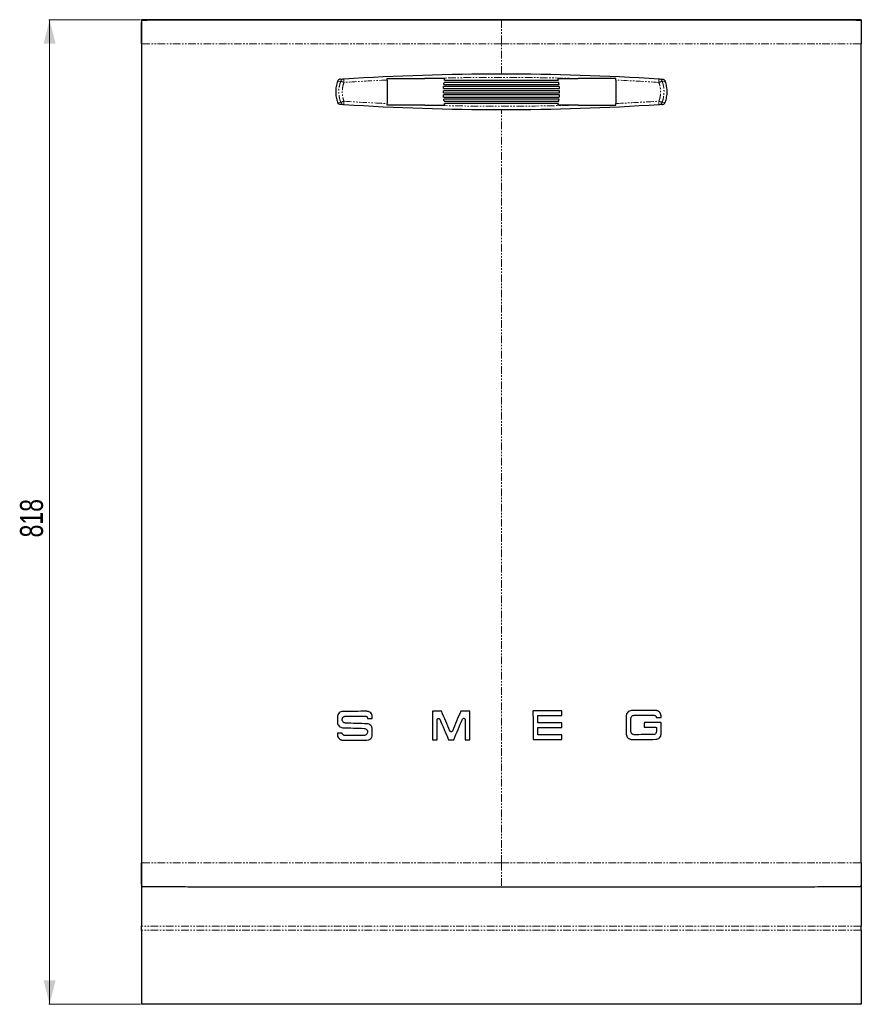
# Model space of a CAD drawing. Header units: millimetres. Extents: x 120 to 1921, y 170 to 2408.
# Tile 4 of 5: x 126 to 826, y 1463 to 2281. Entities that reach past the tile are written whole.
import ezdxf

# ---------------------------------------------------------------- set-up
doc = ezdxf.new("R2010")
doc.units = ezdxf.units.MM
doc.linetypes.add('PHANTOM', pattern=[12.7, 6.35, -1.27, 1.27, -1.27, 1.27, -1.27])
doc.styles.add('SLDTEXTSTYLE0', font='TXT', dxfattribs={"width": 0.75})
doc.dimstyles.new('SLDDIMSTYLE0', dxfattribs={"dimtxt": 19.05, "dimasz": 20, "dimexe": 0, "dimexo": 0.0625, "dimgap": 4.7625, "dimtad": 1, "dimrnd": 1e-09, "dimzin": 12, "dimdsep": 46, "dimtxsty": 'SLDTEXTSTYLE0', "dimsah": 1, "dimcen": 0.09, "dimadec": 0, "dimazin": 3, "dimtfac": 1, "dimtofl": 0, "dimtmove": 0, "dimatfit": 3, "dimfxl": 1, "dimfrac": 2, "dimtolj": 1, "dimtzin": 12, "dimarcsym": 0})

# ---------------------------------------------------------------- blocks, each defined once
blk = doc.blocks.new('_D')
at = {"color": 7, "linetype": 'Continuous', "lineweight": 18}
for p, q in [((226.64, 2281.15), (150.51, 2281.15)), ((151.11, 2281.15), (151.11, 1463.15)), ((226.64, 1463.15), (150.51, 1463.15))]:
    blk.add_line(p, q, dxfattribs=at)
for points in [[(151.11, 2281.15), (146.11, 2261.15), (156.11, 2261.15)], [(151.11, 1463.15), (156.11, 1483.15), (146.11, 1483.15)]]:
    blk.add_solid(points, dxfattribs=at)
at = {"color": 7, "linetype": 'Continuous', "lineweight": 18, "insert": (126.55, 1851.03), "char_height": 19.05, "attachment_point": 1, "rotation": 90, "style": 'SLDTEXTSTYLE0'}
blk.add_mtext('818', dxfattribs=at)

msp = doc.modelspace()

# ---------------------------------------------------------------- linework, layer by layer
at = {"color": 7, "linetype": 'Continuous', "lineweight": 25}
for p, q in [((825.639, 2281.145), (227.639, 2281.145)), ((227.639, 2281.145), (227.639, 2261.191)), ((235.657, 2280.913), (235.639, 2280.921)), ((817.639, 2280.921), (817.622, 2280.913)), ((825.639, 2281.145), (825.639, 2261.191)), ((392.926, 2231.823), (395.741, 2232.007)), ((431.639, 2231.006), (431.639, 2211.444)), ((479.499, 2232.225), (462.859, 2232.225)), ((574.716, 2225.595), (478.563, 2225.595)), ((478.73, 2227.345), (574.548, 2227.345)), ((574.324, 2229.095), (478.955, 2229.095)), ((479.236, 2230.845), (574.042, 2230.845)), ((573.779, 2232.225), (590.419, 2232.225)), ((621.639, 2231.006), (621.639, 2211.444)), ((657.537, 2232.007), (660.352, 2231.823)), ((574.882, 2222.095), (478.396, 2222.095)), ((478.396, 2220.345), (574.882, 2220.345)), ((478.452, 2223.845), (574.827, 2223.845)), ((574.826, 2218.595), (478.452, 2218.595)), ((478.564, 2216.845), (574.715, 2216.845)), ((395.741, 2210.444), (392.926, 2210.627)), ((462.859, 2210.225), (479.499, 2210.225)), ((574.547, 2215.095), (478.732, 2215.095)), ((478.956, 2213.345), (574.322, 2213.345)), ((574.041, 2211.595), (479.238, 2211.595)), ((590.419, 2210.225), (573.779, 2210.225)), ((660.352, 2210.627), (657.537, 2210.444)), ((390.376, 1702.041), (390.389, 1697.39)), ((419.289, 1700.836), (419.285, 1702.117)), ((556.799, 1697.103), (556.784, 1702.846)), ((576.783, 1703.247), (576.774, 1706.808)), ((659.288, 1701.468), (659.285, 1702.748)), ((576.809, 1693.247), (576.8, 1696.808)), ((645.391, 1696.992), (645.4, 1693.431)), ((390.412, 1688.321), (390.416, 1687.041)), ((419.325, 1687.117), (419.313, 1691.765)), ((556.825, 1687.103), (556.81, 1692.846)), ((576.836, 1683.247), (576.826, 1686.808)), ((655.401, 1693.109), (655.41, 1689.738)), ((227.639, 1580.433), (227.639, 1528.039)), ((825.639, 1580.433), (825.639, 1528.039)), ((227.639, 1524.825), (227.639, 1528.039)), ((227.639, 1524.825), (227.639, 1463.145)), ((825.639, 1524.825), (825.639, 1528.039)), ((825.639, 1524.825), (825.639, 1463.145)), ((825.639, 1463.145), (227.639, 1463.145))]:
    msp.add_line(p, q, dxfattribs=at)
at = {"color": 250, "linetype": 'PHANTOM', "lineweight": 18}
for p, q in [((256.1, 2280.812), (228.823, 2280.812)), ((256.1, 2280.824), (256.1, 2280.812)), ((526.639, 2280.812), (256.1, 2280.812)), ((526.639, 2280.812), (797.178, 2280.812)), ((797.178, 2280.824), (797.178, 2280.812)), ((797.178, 2280.812), (824.455, 2280.812)), ((526.639, 2236.225), (526.639, 2261.048)), ((393.134, 2230.075), (390.482, 2229.879)), ((662.797, 2229.879), (660.144, 2230.075)), ((390.482, 2212.571), (393.134, 2212.375)), ((660.144, 2212.375), (662.797, 2212.571)), ((526.639, 1560.812), (526.639, 1560.479)), ((825.639, 1528.039), (227.639, 1528.039)), ((825.639, 1524.825), (227.639, 1524.825))]:
    msp.add_line(p, q, dxfattribs=at)
for centre, radius, start, end in [((395.935, 2229.02), 2.993, 93.721676, 159.352006), ((411.758, 2272.742), 46.555, 246.418871, 249.936839), ((411.136, 2230.749), 15.447, 175.330126, 186.453717), ((642.142, 2230.749), 15.447, 353.546283, 4.669874), ((641.52, 2272.742), 46.555, 290.063161, 293.581129), ((657.343, 2229.02), 2.993, 20.647994, 86.278324), ((411.758, 2169.708), 46.555, 110.063161, 113.581129), ((395.935, 2213.431), 2.993, 200.647994, 266.278324), ((411.136, 2211.701), 15.447, 173.546283, 184.669874), ((642.142, 2211.701), 15.447, 355.330126, 6.453717), ((641.52, 2169.708), 46.555, 66.418871, 69.936839), ((657.343, 2213.431), 2.993, 273.721676, 339.352006)]:
    msp.add_arc(centre, radius, start, end, dxfattribs=at)
at = {"color": 7, "linetype": 'Continuous', "lineweight": 25}
for points, knots in [([(227.539, 2261.048), (227.539, 2264.443), (227.547, 2267.839), (227.574, 2272.932), (227.585, 2274.63), (227.613, 2277.177), (227.623, 2278.026), (227.643, 2279.086), (227.654, 2279.299), (227.713, 2279.72), (227.758, 2279.926), (227.882, 2280.22), (227.933, 2280.315), (228.059, 2280.486), (228.135, 2280.563), (228.307, 2280.686), (228.405, 2280.733), (228.609, 2280.794), (228.716, 2280.809), (228.823, 2280.812)], [0, 0, 0, 0, 0.5, 0.5, 0.75, 0.75, 0.875, 0.875, 0.90625, 0.90625, 0.9375, 0.9375, 0.953125, 0.953125, 0.96875, 0.96875, 0.984375, 0.984375, 1, 1, 1, 1]), ([(228.823, 2280.812), (229.959, 2280.847), (231.095, 2280.864), (233.367, 2280.897), (234.503, 2280.91), (235.639, 2280.921)], [0, 0, 0, 0, 0.5, 0.5, 1, 1, 1, 1]), ([(248.353, 2280.83), (247.43, 2280.83), (246.545, 2280.83), (244.849, 2280.832), (244.038, 2280.833), (242.878, 2280.835), (242.499, 2280.835), (241.772, 2280.837), (241.423, 2280.838), (240.416, 2280.841), (239.8, 2280.844), (238.96, 2280.848), (238.693, 2280.85), (238.189, 2280.853), (237.953, 2280.855), (237.298, 2280.861), (236.93, 2280.866), (236.477, 2280.874), (236.343, 2280.877), (236.11, 2280.883), (236.01, 2280.886), (235.764, 2280.897), (235.674, 2280.904), (235.657, 2280.913)], [0, 0, 0, 0, 0.125, 0.125, 0.25, 0.25, 0.3125, 0.3125, 0.375, 0.375, 0.5, 0.5, 0.5625, 0.5625, 0.625, 0.625, 0.75, 0.75, 0.8125, 0.8125, 0.875, 0.875, 1, 1, 1, 1]), ([(817.622, 2280.913), (817.604, 2280.904), (817.514, 2280.897), (817.193, 2280.883), (816.963, 2280.877), (816.509, 2280.869), (816.339, 2280.866), (815.968, 2280.861), (815.766, 2280.859), (815.115, 2280.853), (814.618, 2280.85), (813.78, 2280.845), (813.485, 2280.844), (812.862, 2280.841), (812.537, 2280.84), (811.527, 2280.837), (810.807, 2280.835), (809.656, 2280.833), (809.261, 2280.833), (808.447, 2280.832), (808.027, 2280.831), (806.739, 2280.83), (805.849, 2280.83), (804.926, 2280.83)], [0, 0, 0, 0, 0.125, 0.125, 0.25, 0.25, 0.3125, 0.3125, 0.375, 0.375, 0.5, 0.5, 0.5625, 0.5625, 0.625, 0.625, 0.75, 0.75, 0.8125, 0.8125, 0.875, 0.875, 1, 1, 1, 1]), ([(817.639, 2280.921), (818.775, 2280.91), (819.911, 2280.897), (822.184, 2280.864), (823.32, 2280.847), (824.455, 2280.812)], [0, 0, 0, 0, 0.5, 0.5, 1, 1, 1, 1]), ([(824.455, 2280.812), (824.564, 2280.809), (824.67, 2280.794), (824.877, 2280.732), (824.974, 2280.685), (825.149, 2280.559), (825.225, 2280.48), (825.351, 2280.306), (825.402, 2280.209), (825.524, 2279.913), (825.57, 2279.699), (825.626, 2279.278), (825.636, 2279.067), (825.656, 2278.007), (825.666, 2277.159), (825.693, 2274.615), (825.705, 2272.919), (825.732, 2267.832), (825.739, 2264.44), (825.739, 2261.048)], [0, 0, 0, 0, 0.015625, 0.015625, 0.03125, 0.03125, 0.046875, 0.046875, 0.0625, 0.0625, 0.09375, 0.09375, 0.125, 0.125, 0.25, 0.25, 0.5, 0.5, 1, 1, 1, 1]), ([(395.741, 2232.007), (439.303, 2234.817), (482.935, 2236.225), (570.343, 2236.225), (613.976, 2234.817), (657.537, 2232.007)], [0, 0, 0, 0, 0.5, 0.5, 1, 1, 1, 1]), ([(390.482, 2229.879), (389.966, 2228.488), (389.58, 2227.069), (389.19, 2224.898), (389.092, 2224.168), (388.961, 2222.692), (388.929, 2221.952), (388.929, 2219.748), (389.059, 2218.291), (389.575, 2215.401), (389.966, 2213.962), (390.482, 2212.571)], [0, 0, 0, 0, 0.25, 0.25, 0.375, 0.375, 0.5, 0.5, 0.75, 0.75, 1, 1, 1, 1]), ([(392.926, 2231.823), (392.602, 2231.802), (392.31, 2231.728), (391.907, 2231.56), (391.78, 2231.494), (391.544, 2231.348), (391.434, 2231.267), (391.127, 2231.006), (390.951, 2230.803), (390.739, 2230.476), (390.676, 2230.362), (390.567, 2230.127), (390.52, 2230.003), (390.482, 2229.879)], [0, 0, 0, 0, 0.25, 0.25, 0.375, 0.375, 0.5, 0.5, 0.75, 0.75, 0.875, 0.875, 1, 1, 1, 1]), ([(431.639, 2232.225), (436.839, 2232.225), (442.041, 2232.225), (452.448, 2232.225), (457.653, 2232.225), (462.859, 2232.225)], [0, 0, 0, 0, 0.5, 0.5, 1, 1, 1, 1]), ([(431.639, 2231.006), (431.639, 2231.217), (431.639, 2231.424), (431.639, 2231.831), (431.639, 2232.032), (431.639, 2232.225)], [0, 0, 0, 0, 0.5, 0.5, 1, 1, 1, 1]), ([(621.639, 2232.225), (616.44, 2232.225), (611.237, 2232.225), (600.83, 2232.225), (595.625, 2232.225), (590.419, 2232.225)], [0, 0, 0, 0, 0.5, 0.5, 1, 1, 1, 1]), ([(621.639, 2231.006), (621.639, 2231.217), (621.639, 2231.424), (621.639, 2231.831), (621.639, 2232.032), (621.639, 2232.225)], [0, 0, 0, 0, 0.5, 0.5, 1, 1, 1, 1]), ([(660.352, 2231.823), (660.676, 2231.802), (660.969, 2231.728), (661.372, 2231.56), (661.499, 2231.494), (661.735, 2231.348), (661.844, 2231.267), (662.152, 2231.006), (662.327, 2230.803), (662.539, 2230.476), (662.602, 2230.362), (662.711, 2230.127), (662.759, 2230.003), (662.797, 2229.879)], [0, 0, 0, 0, 0.25, 0.25, 0.375, 0.375, 0.5, 0.5, 0.75, 0.75, 0.875, 0.875, 1, 1, 1, 1]), ([(662.797, 2212.571), (663.312, 2213.962), (663.703, 2215.401), (664.219, 2218.291), (664.349, 2219.748), (664.35, 2221.952), (664.317, 2222.692), (664.186, 2224.168), (664.088, 2224.898), (663.698, 2227.069), (663.312, 2228.488), (662.797, 2229.879)], [0, 0, 0, 0, 0.25, 0.25, 0.5, 0.5, 0.625, 0.625, 0.75, 0.75, 1, 1, 1, 1]), ([(392.926, 2210.627), (392.602, 2210.649), (392.31, 2210.722), (391.907, 2210.891), (391.78, 2210.957), (391.544, 2211.102), (391.434, 2211.183), (391.127, 2211.444), (390.951, 2211.647), (390.739, 2211.974), (390.676, 2212.088), (390.567, 2212.323), (390.52, 2212.447), (390.482, 2212.571)], [0, 0, 0, 0, 0.25, 0.25, 0.375, 0.375, 0.5, 0.5, 0.75, 0.75, 0.875, 0.875, 1, 1, 1, 1]), ([(657.537, 2210.444), (613.976, 2207.633), (570.343, 2206.225), (482.935, 2206.225), (439.303, 2207.633), (395.741, 2210.444)], [0, 0, 0, 0, 0.5, 0.5, 1, 1, 1, 1]), ([(431.639, 2210.225), (431.639, 2210.418), (431.639, 2210.616), (431.639, 2211.023), (431.639, 2211.234), (431.639, 2211.444)], [0, 0, 0, 0, 0.5, 0.5, 1, 1, 1, 1]), ([(462.859, 2210.225), (457.653, 2210.225), (452.448, 2210.225), (442.041, 2210.225), (436.839, 2210.225), (431.639, 2210.225)], [0, 0, 0, 0, 0.5, 0.5, 1, 1, 1, 1]), ([(590.419, 2210.225), (595.625, 2210.225), (600.831, 2210.225), (611.238, 2210.225), (616.44, 2210.225), (621.639, 2210.225)], [0, 0, 0, 0, 0.5, 0.5, 1, 1, 1, 1]), ([(621.639, 2210.225), (621.639, 2210.418), (621.639, 2210.616), (621.639, 2211.023), (621.639, 2211.234), (621.639, 2211.444)], [0, 0, 0, 0, 0.5, 0.5, 1, 1, 1, 1]), ([(660.352, 2210.627), (660.676, 2210.649), (660.969, 2210.722), (661.372, 2210.891), (661.499, 2210.957), (661.735, 2211.102), (661.844, 2211.183), (662.152, 2211.444), (662.327, 2211.647), (662.539, 2211.974), (662.602, 2212.088), (662.711, 2212.323), (662.759, 2212.447), (662.797, 2212.571)], [0, 0, 0, 0, 0.25, 0.25, 0.375, 0.375, 0.5, 0.5, 0.75, 0.75, 0.875, 0.875, 1, 1, 1, 1]), ([(394.819, 1706.507), (394.235, 1706.505), (393.653, 1706.388), (392.578, 1705.939), (392.084, 1705.607), (391.262, 1704.781), (390.933, 1704.286), (390.6, 1703.475), (390.515, 1703.194), (390.403, 1702.622), (390.376, 1702.333), (390.376, 1702.041)], [0, 0, 0, 0, 0.25, 0.25, 0.5, 0.5, 0.75, 0.75, 0.875, 0.875, 1, 1, 1, 1]), ([(397.109, 1696.783), (396.73, 1696.795), (396.356, 1696.882), (395.666, 1697.191), (395.351, 1697.414), (394.831, 1697.963), (394.624, 1698.289), (394.419, 1698.819), (394.368, 1699.003), (394.303, 1699.375), (394.289, 1699.561), (394.296, 1699.936), (394.318, 1700.126), (394.397, 1700.493), (394.454, 1700.671), (394.603, 1701.016), (394.695, 1701.183), (394.906, 1701.492), (395.027, 1701.636), (395.296, 1701.901), (395.443, 1702.019), (395.755, 1702.225), (395.922, 1702.314), (396.271, 1702.457), (396.449, 1702.511), (396.817, 1702.584), (397.006, 1702.604), (397.195, 1702.604)], [0, 0, 0, 0, 0.125, 0.125, 0.25, 0.25, 0.375, 0.375, 0.4375, 0.4375, 0.5, 0.5, 0.5625, 0.5625, 0.625, 0.625, 0.6875, 0.6875, 0.75, 0.75, 0.8125, 0.8125, 0.875, 0.875, 0.9375, 0.9375, 1, 1, 1, 1]), ([(413.329, 1702.647), (413.581, 1702.647), (413.831, 1702.601), (414.299, 1702.422), (414.517, 1702.289), (414.89, 1701.954), (415.045, 1701.751), (415.272, 1701.304), (415.344, 1701.059), (415.37, 1700.809)], [0, 0, 0, 0, 0.25, 0.25, 0.5, 0.5, 0.75, 0.75, 1, 1, 1, 1]), ([(419.285, 1702.117), (419.284, 1702.702), (419.166, 1703.284), (418.716, 1704.36), (418.384, 1704.854), (417.557, 1705.676), (417.062, 1706.005), (416.252, 1706.337), (415.971, 1706.421), (415.4, 1706.533), (415.111, 1706.56), (414.819, 1706.56)], [0, 0, 0, 0, 0.25, 0.25, 0.5, 0.5, 0.75, 0.75, 0.875, 0.875, 1, 1, 1, 1]), ([(469.539, 1706.7), (469.492, 1706.7), (469.447, 1706.682), (469.382, 1706.617), (469.365, 1706.571), (469.365, 1706.525)], [0, 0, 0, 0, 0.5, 0.5, 1, 1, 1, 1]), ([(500.274, 1706.606), (500.274, 1706.653), (500.256, 1706.698), (500.191, 1706.763), (500.145, 1706.78), (500.099, 1706.78)], [0, 0, 0, 0, 0.5, 0.5, 1, 1, 1, 1]), ([(553.038, 1706.919), (552.992, 1706.919), (552.947, 1706.901), (552.882, 1706.836), (552.864, 1706.791), (552.865, 1706.745)], [0, 0, 0, 0, 0.5, 0.5, 1, 1, 1, 1]), ([(556.784, 1702.846), (556.784, 1702.892), (556.801, 1702.938), (556.866, 1703.003), (556.911, 1703.02), (556.958, 1703.021)], [0, 0, 0, 0, 0.5, 0.5, 1, 1, 1, 1]), ([(576.774, 1706.808), (576.773, 1706.854), (576.755, 1706.899), (576.691, 1706.964), (576.645, 1706.982), (576.599, 1706.981)], [0, 0, 0, 0, 0.5, 0.5, 1, 1, 1, 1]), ([(576.609, 1703.072), (576.655, 1703.072), (576.701, 1703.09), (576.765, 1703.155), (576.783, 1703.201), (576.783, 1703.247)], [0, 0, 0, 0, 0.5, 0.5, 1, 1, 1, 1]), ([(634.818, 1707.138), (634.234, 1707.137), (633.652, 1707.019), (632.577, 1706.57), (632.083, 1706.239), (631.261, 1705.412), (630.932, 1704.917), (630.599, 1704.106), (630.514, 1703.825), (630.403, 1703.254), (630.375, 1702.965), (630.376, 1702.672)], [0, 0, 0, 0, 0.25, 0.25, 0.5, 0.5, 0.75, 0.75, 0.875, 0.875, 1, 1, 1, 1]), ([(634.29, 1700.682), (634.289, 1701.017), (634.355, 1701.35), (634.608, 1701.966), (634.796, 1702.249), (635.267, 1702.721), (635.549, 1702.911), (636.165, 1703.167), (636.495, 1703.234), (636.829, 1703.235)], [0, 0, 0, 0, 0.25, 0.25, 0.5, 0.5, 0.75, 0.75, 1, 1, 1, 1]), ([(653.329, 1703.278), (653.58, 1703.279), (653.83, 1703.233), (654.298, 1703.054), (654.516, 1702.92), (654.889, 1702.585), (655.044, 1702.382), (655.271, 1701.935), (655.343, 1701.691), (655.369, 1701.44)], [0, 0, 0, 0, 0.25, 0.25, 0.5, 0.5, 0.75, 0.75, 1, 1, 1, 1]), ([(659.285, 1702.748), (659.283, 1703.333), (659.165, 1703.916), (658.715, 1704.992), (658.383, 1705.486), (657.556, 1706.308), (657.061, 1706.636), (656.251, 1706.968), (655.97, 1707.052), (655.399, 1707.164), (655.11, 1707.192), (654.818, 1707.191)], [0, 0, 0, 0, 0.25, 0.25, 0.5, 0.5, 0.75, 0.75, 0.875, 0.875, 1, 1, 1, 1]), ([(655.369, 1701.44), (655.373, 1701.419), (655.378, 1701.398), (655.395, 1701.36), (655.409, 1701.342), (655.441, 1701.314), (655.46, 1701.303), (655.5, 1701.287), (655.521, 1701.285), (655.543, 1701.284)], [0, 0, 0, 0, 0.25, 0.25, 0.5, 0.5, 0.75, 0.75, 1, 1, 1, 1]), ([(659.114, 1701.293), (659.16, 1701.293), (659.206, 1701.311), (659.27, 1701.376), (659.288, 1701.422), (659.288, 1701.468)], [0, 0, 0, 0, 0.5, 0.5, 1, 1, 1, 1]), ([(390.389, 1697.39), (390.39, 1696.818), (390.503, 1696.249), (390.933, 1695.193), (391.251, 1694.706), (392.045, 1693.889), (392.522, 1693.557), (393.566, 1693.096), (394.129, 1692.968), (394.699, 1692.949)], [0, 0, 0, 0, 0.25, 0.25, 0.5, 0.5, 0.75, 0.75, 1, 1, 1, 1]), ([(419.313, 1691.765), (419.311, 1692.336), (419.198, 1692.905), (418.768, 1693.961), (418.45, 1694.448), (417.656, 1695.265), (417.18, 1695.597), (416.136, 1696.058), (415.573, 1696.187), (415.002, 1696.205)], [0, 0, 0, 0, 0.25, 0.25, 0.5, 0.5, 0.75, 0.75, 1, 1, 1, 1]), ([(415.37, 1700.809), (415.374, 1700.788), (415.378, 1700.767), (415.396, 1700.728), (415.41, 1700.711), (415.442, 1700.682), (415.46, 1700.671), (415.5, 1700.656), (415.522, 1700.653), (415.543, 1700.652)], [0, 0, 0, 0, 0.25, 0.25, 0.5, 0.5, 0.75, 0.75, 1, 1, 1, 1]), ([(419.115, 1700.662), (419.161, 1700.662), (419.207, 1700.68), (419.271, 1700.745), (419.289, 1700.79), (419.289, 1700.836)], [0, 0, 0, 0, 0.5, 0.5, 1, 1, 1, 1]), ([(473.292, 1699.632), (473.291, 1699.881), (473.379, 1700.129), (473.694, 1700.516), (473.919, 1700.653), (474.407, 1700.753), (474.669, 1700.716), (475.11, 1700.485), (475.288, 1700.292), (475.386, 1700.063)], [0, 0, 0, 0, 0.25, 0.25, 0.5, 0.5, 0.75, 0.75, 1, 1, 1, 1]), ([(494.286, 1700.112), (494.383, 1700.343), (494.561, 1700.537), (495.002, 1700.77), (495.262, 1700.808), (495.751, 1700.71), (495.977, 1700.574), (496.293, 1700.189), (496.382, 1699.942), (496.383, 1699.692)], [0, 0, 0, 0, 0.25, 0.25, 0.5, 0.5, 0.75, 0.75, 1, 1, 1, 1]), ([(556.974, 1696.93), (556.928, 1696.93), (556.882, 1696.947), (556.817, 1697.012), (556.799, 1697.057), (556.799, 1697.103)], [0, 0, 0, 0, 0.5, 0.5, 1, 1, 1, 1]), ([(576.8, 1696.808), (576.8, 1696.854), (576.782, 1696.899), (576.717, 1696.964), (576.671, 1696.982), (576.625, 1696.981)], [0, 0, 0, 0, 0.5, 0.5, 1, 1, 1, 1]), ([(645.564, 1697.167), (645.518, 1697.167), (645.473, 1697.149), (645.408, 1697.084), (645.39, 1697.038), (645.391, 1696.992)], [0, 0, 0, 0, 0.5, 0.5, 1, 1, 1, 1]), ([(645.4, 1693.431), (645.4, 1693.385), (645.418, 1693.34), (645.483, 1693.275), (645.528, 1693.257), (645.575, 1693.258)], [0, 0, 0, 0, 0.5, 0.5, 1, 1, 1, 1]), ([(655.226, 1693.283), (655.272, 1693.283), (655.318, 1693.265), (655.383, 1693.201), (655.401, 1693.155), (655.401, 1693.109)], [0, 0, 0, 0, 0.5, 0.5, 1, 1, 1, 1]), ([(659.3, 1697.029), (659.299, 1697.075), (659.281, 1697.12), (659.217, 1697.185), (659.171, 1697.202), (659.125, 1697.202)], [0, 0, 0, 0, 0.5, 0.5, 1, 1, 1, 1]), ([(390.586, 1688.496), (390.54, 1688.496), (390.495, 1688.478), (390.43, 1688.413), (390.412, 1688.367), (390.412, 1688.321)], [0, 0, 0, 0, 0.5, 0.5, 1, 1, 1, 1]), ([(390.416, 1687.041), (390.417, 1686.456), (390.535, 1685.873), (390.985, 1684.797), (391.317, 1684.303), (392.145, 1683.481), (392.64, 1683.153), (393.45, 1682.82), (393.731, 1682.736), (394.301, 1682.625), (394.59, 1682.597), (394.882, 1682.598)], [0, 0, 0, 0, 0.25, 0.25, 0.5, 0.5, 0.75, 0.75, 0.875, 0.875, 1, 1, 1, 1]), ([(394.332, 1688.349), (394.327, 1688.37), (394.323, 1688.39), (394.305, 1688.429), (394.292, 1688.447), (394.259, 1688.475), (394.241, 1688.486), (394.201, 1688.501), (394.179, 1688.504), (394.158, 1688.505)], [0, 0, 0, 0, 0.25, 0.25, 0.5, 0.5, 0.75, 0.75, 1, 1, 1, 1]), ([(396.372, 1686.511), (396.121, 1686.51), (395.87, 1686.556), (395.402, 1686.735), (395.184, 1686.868), (394.812, 1687.204), (394.656, 1687.407), (394.429, 1687.854), (394.357, 1688.098), (394.332, 1688.349)], [0, 0, 0, 0, 0.25, 0.25, 0.5, 0.5, 0.75, 0.75, 1, 1, 1, 1]), ([(412.594, 1692.372), (412.971, 1692.359), (413.344, 1692.273), (414.032, 1691.966), (414.345, 1691.744), (414.865, 1691.199), (415.072, 1690.876), (415.347, 1690.172), (415.415, 1689.794), (415.403, 1689.041), (415.323, 1688.665), (415.027, 1687.972), (414.811, 1687.655), (414.273, 1687.126), (413.953, 1686.914), (413.431, 1686.7), (413.249, 1686.645), (412.882, 1686.573), (412.696, 1686.554), (412.507, 1686.553)], [0, 0, 0, 0, 0.125, 0.125, 0.25, 0.25, 0.375, 0.375, 0.5, 0.5, 0.625, 0.625, 0.75, 0.75, 0.875, 0.875, 0.9375, 0.9375, 1, 1, 1, 1]), ([(414.882, 1682.651), (415.466, 1682.652), (416.048, 1682.77), (417.124, 1683.219), (417.617, 1683.55), (418.44, 1684.377), (418.769, 1684.872), (419.102, 1685.683), (419.186, 1685.964), (419.298, 1686.535), (419.326, 1686.824), (419.325, 1687.117)], [0, 0, 0, 0, 0.25, 0.25, 0.5, 0.5, 0.75, 0.75, 0.875, 0.875, 1, 1, 1, 1]), ([(485.867, 1690.177), (485.784, 1689.98), (485.643, 1689.81), (485.289, 1689.574), (485.077, 1689.509), (484.651, 1689.508), (484.439, 1689.572), (484.084, 1689.806), (483.942, 1689.975), (483.858, 1690.172)], [0, 0, 0, 0, 0.25, 0.25, 0.5, 0.5, 0.75, 0.75, 1, 1, 1, 1]), ([(556.81, 1692.846), (556.81, 1692.892), (556.828, 1692.938), (556.892, 1693.003), (556.938, 1693.021), (556.984, 1693.021)], [0, 0, 0, 0, 0.5, 0.5, 1, 1, 1, 1]), ([(557, 1686.93), (556.954, 1686.93), (556.908, 1686.947), (556.843, 1687.012), (556.825, 1687.057), (556.825, 1687.103)], [0, 0, 0, 0, 0.5, 0.5, 1, 1, 1, 1]), ([(576.636, 1693.072), (576.682, 1693.072), (576.727, 1693.09), (576.792, 1693.155), (576.809, 1693.201), (576.809, 1693.247)], [0, 0, 0, 0, 0.5, 0.5, 1, 1, 1, 1]), ([(576.826, 1686.808), (576.826, 1686.854), (576.808, 1686.899), (576.743, 1686.964), (576.698, 1686.982), (576.652, 1686.981)], [0, 0, 0, 0, 0.5, 0.5, 1, 1, 1, 1]), ([(630.415, 1687.672), (630.417, 1687.087), (630.534, 1686.505), (630.984, 1685.429), (631.316, 1684.935), (632.143, 1684.113), (632.638, 1683.785), (633.448, 1683.452), (633.729, 1683.368), (634.3, 1683.256), (634.589, 1683.229), (634.881, 1683.229)], [0, 0, 0, 0, 0.25, 0.25, 0.5, 0.5, 0.75, 0.75, 0.875, 0.875, 1, 1, 1, 1]), ([(636.871, 1687.144), (636.537, 1687.143), (636.204, 1687.208), (635.588, 1687.462), (635.305, 1687.65), (634.833, 1688.12), (634.643, 1688.401), (634.386, 1689.018), (634.32, 1689.348), (634.319, 1689.682)], [0, 0, 0, 0, 0.25, 0.25, 0.5, 0.5, 0.75, 0.75, 1, 1, 1, 1]), ([(655.41, 1689.738), (655.411, 1689.404), (655.345, 1689.071), (655.091, 1688.454), (654.903, 1688.171), (654.433, 1687.699), (654.151, 1687.51), (653.535, 1687.253), (653.205, 1687.187), (652.871, 1687.186)], [0, 0, 0, 0, 0.25, 0.25, 0.5, 0.5, 0.75, 0.75, 1, 1, 1, 1]), ([(654.881, 1683.282), (655.465, 1683.284), (656.047, 1683.401), (657.122, 1683.85), (657.616, 1684.181), (658.439, 1685.008), (658.768, 1685.503), (659.101, 1686.314), (659.185, 1686.595), (659.297, 1687.167), (659.325, 1687.456), (659.324, 1687.748)], [0, 0, 0, 0, 0.25, 0.25, 0.5, 0.5, 0.75, 0.75, 0.875, 0.875, 1, 1, 1, 1]), ([(469.427, 1682.964), (469.427, 1682.918), (469.445, 1682.873), (469.51, 1682.808), (469.555, 1682.791), (469.601, 1682.791)], [0, 0, 0, 0, 0.5, 0.5, 1, 1, 1, 1]), ([(473.162, 1682.8), (473.208, 1682.8), (473.254, 1682.818), (473.318, 1682.883), (473.336, 1682.929), (473.336, 1682.975)], [0, 0, 0, 0, 0.5, 0.5, 1, 1, 1, 1]), ([(496.427, 1683.035), (496.427, 1682.989), (496.445, 1682.944), (496.51, 1682.879), (496.555, 1682.862), (496.601, 1682.862)], [0, 0, 0, 0, 0.5, 0.5, 1, 1, 1, 1]), ([(500.162, 1682.871), (500.208, 1682.871), (500.254, 1682.889), (500.318, 1682.954), (500.336, 1683), (500.336, 1683.046)], [0, 0, 0, 0, 0.5, 0.5, 1, 1, 1, 1]), ([(552.927, 1683.184), (552.927, 1683.138), (552.945, 1683.093), (553.009, 1683.028), (553.055, 1683.01), (553.101, 1683.01)], [0, 0, 0, 0, 0.5, 0.5, 1, 1, 1, 1]), ([(576.662, 1683.072), (576.708, 1683.073), (576.753, 1683.09), (576.818, 1683.155), (576.836, 1683.201), (576.836, 1683.247)], [0, 0, 0, 0, 0.5, 0.5, 1, 1, 1, 1]), ([(228.823, 1560.812), (228.715, 1560.815), (228.608, 1560.83), (228.401, 1560.892), (228.304, 1560.939), (228.13, 1561.065), (228.054, 1561.144), (227.927, 1561.318), (227.877, 1561.415), (227.754, 1561.712), (227.709, 1561.925), (227.652, 1562.346), (227.642, 1562.557), (227.623, 1563.617), (227.612, 1564.465), (227.585, 1567.009), (227.574, 1568.705), (227.547, 1573.792), (227.539, 1577.184), (227.539, 1580.576)], [0, 0, 0, 0, 0.015625, 0.015625, 0.03125, 0.03125, 0.046875, 0.046875, 0.0625, 0.0625, 0.09375, 0.09375, 0.125, 0.125, 0.25, 0.25, 0.5, 0.5, 1, 1, 1, 1]), ([(825.739, 1580.576), (825.739, 1577.181), (825.732, 1573.785), (825.705, 1568.692), (825.693, 1566.994), (825.666, 1564.447), (825.655, 1563.598), (825.636, 1562.538), (825.625, 1562.325), (825.566, 1561.905), (825.52, 1561.698), (825.396, 1561.404), (825.345, 1561.309), (825.22, 1561.138), (825.144, 1561.061), (824.972, 1560.938), (824.873, 1560.891), (824.67, 1560.83), (824.563, 1560.815), (824.455, 1560.812)], [0, 0, 0, 0, 0.5, 0.5, 0.75, 0.75, 0.875, 0.875, 0.90625, 0.90625, 0.9375, 0.9375, 0.953125, 0.953125, 0.96875, 0.96875, 0.984375, 0.984375, 1, 1, 1, 1]), ([(526.639, 1560.479), (477.003, 1560.479), (427.367, 1560.492), (352.912, 1560.532), (315.685, 1560.556), (278.458, 1560.589), (259.844, 1560.606), (253.64, 1560.607), (244.333, 1560.64), (241.231, 1560.656), (236.578, 1560.693), (235.027, 1560.707), (232.7, 1560.736), (231.925, 1560.747), (230.374, 1560.773), (229.598, 1560.788), (228.823, 1560.812)], [0, 0, 0, 0, 0.5, 0.5, 0.75, 0.875, 0.875, 0.9375, 0.9375, 0.96875, 0.96875, 0.984375, 0.984375, 0.9921875, 0.9921875, 1, 1, 1, 1]), ([(824.455, 1560.812), (823.68, 1560.788), (822.904, 1560.773), (821.353, 1560.747), (820.578, 1560.736), (818.251, 1560.707), (816.7, 1560.693), (812.047, 1560.656), (808.945, 1560.64), (799.638, 1560.607), (793.434, 1560.606), (774.82, 1560.589), (737.593, 1560.556), (700.366, 1560.532), (625.912, 1560.492), (576.275, 1560.479), (526.639, 1560.479)], [0, 0, 0, 0, 0.0078125, 0.0078125, 0.015625, 0.015625, 0.03125, 0.03125, 0.0625, 0.0625, 0.125, 0.125, 0.25, 0.5, 0.5, 1, 1, 1, 1])]:
    msp.add_open_spline(points, degree=3, knots=knots, dxfattribs=at)
for points in [[(256.1, 2280.824), (253.473, 2280.827), (250.89, 2280.83), (248.353, 2280.83)], [(271.932, 2280.815), (269.248, 2280.814), (263.925, 2280.815), (258.693, 2280.82), (256.1, 2280.824)], [(781.347, 2280.815), (696.444, 2280.846), (526.639, 2280.877), (356.834, 2280.846), (271.932, 2280.815)], [(797.178, 2280.824), (794.585, 2280.82), (789.353, 2280.815), (784.031, 2280.814), (781.347, 2280.815)], [(804.926, 2280.83), (802.388, 2280.83), (799.806, 2280.827), (797.178, 2280.824)], [(227.539, 2261.048), (227.539, 2034.236), (227.539, 1807.388), (227.539, 1580.576)], [(825.739, 1580.576), (825.739, 1807.388), (825.739, 2034.236), (825.739, 2261.048)], [(478.452, 2223.845), (478.479, 2224.429), (478.517, 2225.012), (478.563, 2225.595)], [(478.73, 2227.345), (478.796, 2227.93), (478.871, 2228.513), (478.955, 2229.095)], [(479.236, 2230.845), (479.318, 2231.306), (479.406, 2231.766), (479.499, 2232.225)], [(574.042, 2230.845), (573.96, 2231.306), (573.873, 2231.766), (573.779, 2232.225)], [(574.548, 2227.345), (574.483, 2227.93), (574.408, 2228.513), (574.324, 2229.095)], [(574.827, 2223.845), (574.799, 2224.429), (574.762, 2225.012), (574.716, 2225.595)], [(478.396, 2220.345), (478.387, 2220.929), (478.387, 2221.512), (478.396, 2222.095)], [(478.564, 2216.845), (478.517, 2217.428), (478.48, 2218.011), (478.452, 2218.595)], [(574.715, 2216.845), (574.761, 2217.428), (574.798, 2218.011), (574.826, 2218.595)], [(574.882, 2220.345), (574.892, 2220.929), (574.892, 2221.512), (574.882, 2222.095)], [(478.956, 2213.345), (478.872, 2213.927), (478.797, 2214.511), (478.732, 2215.095)], [(479.499, 2210.225), (479.406, 2210.681), (479.319, 2211.137), (479.238, 2211.595)], [(573.779, 2210.225), (573.872, 2210.681), (573.959, 2211.137), (574.041, 2211.595)], [(574.322, 2213.345), (574.407, 2213.927), (574.481, 2214.511), (574.547, 2215.095)], [(414.819, 1706.56), (408.151, 1706.542), (401.484, 1706.524), (394.819, 1706.507)], [(397.195, 1702.604), (402.573, 1702.618), (407.951, 1702.632), (413.329, 1702.647)], [(469.365, 1706.525), (469.385, 1698.672), (469.406, 1690.818), (469.427, 1682.964)], [(476.68, 1706.719), (474.3, 1706.712), (471.919, 1706.706), (469.539, 1706.7)], [(476.841, 1706.613), (476.814, 1706.676), (476.749, 1706.719), (476.68, 1706.719)], [(483.858, 1690.172), (481.519, 1695.652), (479.18, 1701.132), (476.841, 1706.613)], [(492.797, 1706.655), (490.487, 1701.162), (488.177, 1695.669), (485.867, 1690.177)], [(492.957, 1706.761), (492.889, 1706.761), (492.824, 1706.718), (492.797, 1706.655)], [(500.099, 1706.78), (497.719, 1706.774), (495.338, 1706.768), (492.957, 1706.761)], [(500.336, 1683.046), (500.315, 1690.899), (500.294, 1698.753), (500.274, 1706.606)], [(552.865, 1706.745), (552.885, 1698.891), (552.906, 1691.038), (552.927, 1683.184)], [(576.599, 1706.981), (568.746, 1706.961), (560.892, 1706.94), (553.038, 1706.919)], [(556.958, 1703.021), (563.509, 1703.038), (570.059, 1703.055), (576.609, 1703.072)], [(630.376, 1702.672), (630.389, 1697.672), (630.402, 1692.672), (630.415, 1687.672)], [(654.818, 1707.191), (648.153, 1707.173), (641.486, 1707.156), (634.818, 1707.138)], [(636.829, 1703.235), (642.329, 1703.249), (647.829, 1703.264), (653.329, 1703.278)], [(415.002, 1696.205), (409.037, 1696.398), (403.072, 1696.59), (397.109, 1696.783)], [(415.543, 1700.652), (416.734, 1700.655), (417.924, 1700.659), (419.115, 1700.662)], [(473.336, 1682.975), (473.321, 1688.527), (473.307, 1694.079), (473.292, 1699.632)], [(475.386, 1700.063), (477.823, 1694.352), (480.261, 1688.642), (482.698, 1682.931)], [(487.065, 1682.943), (489.472, 1688.666), (491.879, 1694.389), (494.286, 1700.112)], [(496.383, 1699.692), (496.398, 1694.14), (496.412, 1688.588), (496.427, 1683.035)], [(576.625, 1696.981), (570.075, 1696.964), (563.525, 1696.947), (556.974, 1696.93)], [(634.319, 1689.682), (634.309, 1693.349), (634.3, 1697.016), (634.29, 1700.682)], [(659.125, 1697.202), (654.605, 1697.19), (650.085, 1697.179), (645.564, 1697.167)], [(645.575, 1693.258), (648.792, 1693.266), (652.009, 1693.275), (655.226, 1693.283)], [(655.543, 1701.284), (656.733, 1701.287), (657.924, 1701.29), (659.114, 1701.293)], [(659.324, 1687.748), (659.316, 1690.842), (659.308, 1693.935), (659.3, 1697.029)], [(394.158, 1688.505), (392.967, 1688.502), (391.777, 1688.499), (390.586, 1688.496)], [(394.699, 1692.949), (400.663, 1692.757), (406.628, 1692.564), (412.594, 1692.372)], [(412.507, 1686.553), (407.128, 1686.539), (401.749, 1686.525), (396.372, 1686.511)], [(556.984, 1693.021), (563.535, 1693.038), (570.085, 1693.055), (576.636, 1693.072)], [(576.652, 1686.981), (570.101, 1686.964), (563.551, 1686.947), (557, 1686.93)], [(652.871, 1687.186), (647.538, 1687.172), (642.205, 1687.158), (636.871, 1687.144)], [(394.882, 1682.598), (401.547, 1682.615), (408.214, 1682.633), (414.882, 1682.651)], [(469.601, 1682.791), (470.788, 1682.794), (471.975, 1682.797), (473.162, 1682.8)], [(482.698, 1682.931), (482.725, 1682.868), (482.79, 1682.825), (482.858, 1682.826)], [(482.858, 1682.826), (484.207, 1682.829), (485.556, 1682.833), (486.905, 1682.836)], [(486.905, 1682.836), (486.974, 1682.836), (487.039, 1682.88), (487.065, 1682.943)], [(496.601, 1682.862), (497.788, 1682.865), (498.975, 1682.868), (500.162, 1682.871)], [(553.101, 1683.01), (560.955, 1683.031), (568.809, 1683.052), (576.662, 1683.072)], [(634.881, 1683.229), (641.549, 1683.247), (648.216, 1683.265), (654.881, 1683.282)]]:
    msp.add_open_spline(points, degree=3, dxfattribs=at)
at = {"color": 250, "linetype": 'PHANTOM', "lineweight": 18}
for points, knots in [([(526.639, 2280.812), (526.639, 2280.801), (526.639, 2280.544), (526.639, 2279.805), (526.639, 2279.261), (526.639, 2278.556), (526.639, 2277.166), (526.639, 2275.591), (526.639, 2274.515), (526.639, 2273.143), (526.639, 2270.901), (526.639, 2269.085), (526.639, 2268.019), (526.639, 2266.657), (526.639, 2264.194), (526.639, 2262.074), (526.639, 2261.048)], [0, 0, 0, 0, 0.14, 0.25, 0.25, 0.28, 0.42, 0.5, 0.5, 0.56, 0.67, 0.75, 0.75, 0.78, 0.89, 1, 1, 1, 1]), ([(526.639, 2261.048), (472.489, 2261.048), (418.289, 2261.048), (337.183, 2261.048), (310.18, 2261.048), (276.494, 2261.048), (268.077, 2261.048), (259.245, 2261.048), (257.143, 2261.048), (256.302, 2261.048), (255.882, 2261.048), (254.614, 2261.048), (253.761, 2261.048), (251.19, 2261.048), (249.46, 2261.048), (246.048, 2261.048), (244.367, 2261.048), (241.142, 2261.048), (239.599, 2261.048), (236.735, 2261.048), (235.415, 2261.048), (233.063, 2261.048), (232.032, 2261.048), (230.295, 2261.048), (229.589, 2261.048), (228.506, 2261.048), (228.128, 2261.048), (227.789, 2261.048), (227.714, 2261.048), (227.653, 2261.048), (227.642, 2261.048), (227.635, 2261.048), (227.602, 2261.048), (227.569, 2261.048), (227.539, 2261.048)], [0, 0, 0, 0, 0.5, 0.5, 0.75, 0.75, 0.8125, 0.828125, 0.8320313, 0.8320313, 0.8359375, 0.8359375, 0.84375, 0.84375, 0.859375, 0.859375, 0.875, 0.875, 0.890625, 0.890625, 0.90625, 0.90625, 0.921875, 0.921875, 0.9375, 0.9375, 0.953125, 0.953125, 0.9609375, 0.9609375, 0.9648438, 0.9648438, 0.96875, 1, 1, 1, 1]), ([(526.639, 2261.048), (580.79, 2261.048), (634.99, 2261.048), (716.096, 2261.048), (743.099, 2261.048), (776.784, 2261.048), (785.201, 2261.048), (794.033, 2261.048), (796.136, 2261.048), (796.977, 2261.048), (797.396, 2261.048), (798.664, 2261.048), (799.518, 2261.048), (802.089, 2261.048), (803.819, 2261.048), (807.23, 2261.048), (808.912, 2261.048), (812.137, 2261.048), (813.68, 2261.048), (816.544, 2261.048), (817.864, 2261.048), (820.215, 2261.048), (821.246, 2261.048), (822.983, 2261.048), (823.689, 2261.048), (824.773, 2261.048), (825.15, 2261.048), (825.489, 2261.048), (825.565, 2261.048), (825.625, 2261.048), (825.636, 2261.048), (825.643, 2261.048), (825.677, 2261.048), (825.71, 2261.048), (825.739, 2261.048)], [0, 0, 0, 0, 0.5, 0.5, 0.75, 0.75, 0.8125, 0.828125, 0.8320313, 0.8320313, 0.8359375, 0.8359375, 0.84375, 0.84375, 0.859375, 0.859375, 0.875, 0.875, 0.890625, 0.890625, 0.90625, 0.90625, 0.921875, 0.921875, 0.9375, 0.9375, 0.953125, 0.953125, 0.9609375, 0.9609375, 0.9648438, 0.9648438, 0.96875, 1, 1, 1, 1]), ([(590.419, 2232.225), (569.176, 2232.891), (547.916, 2233.225), (505.362, 2233.225), (484.102, 2232.891), (462.859, 2232.225)], [0, 0, 0, 0, 0.5, 0.5, 1, 1, 1, 1]), ([(393.134, 2212.375), (392.864, 2213.087), (392.626, 2213.811), (392.22, 2215.265), (392.052, 2215.998), (391.646, 2218.213), (391.508, 2219.711), (391.509, 2221.992), (391.544, 2222.75), (391.681, 2224.249), (391.784, 2224.992), (392.19, 2227.203), (392.593, 2228.652), (393.134, 2230.075)], [0, 0, 0, 0, 0.125, 0.125, 0.25, 0.25, 0.5, 0.5, 0.625, 0.625, 0.75, 0.75, 1, 1, 1, 1]), ([(395.788, 2229.013), (395.549, 2228.386), (395.34, 2227.751), (394.982, 2226.472), (394.685, 2225.182), (394.505, 2223.872), (394.384, 2222.55), (394.354, 2221.882), (394.355, 2219.874), (394.477, 2218.557), (394.955, 2215.965), (395.31, 2214.69), (395.788, 2213.438)], [0, 0, 0, 0, 0.125, 0.125, 0.25, 0.375, 0.375, 0.5, 0.5, 0.75, 0.75, 1, 1, 1, 1]), ([(657.491, 2213.438), (657.729, 2214.064), (657.939, 2214.7), (658.297, 2215.981), (658.445, 2216.625), (658.803, 2218.574), (658.925, 2219.893), (658.924, 2221.9), (658.893, 2222.567), (658.772, 2223.886), (658.682, 2224.54), (658.323, 2226.486), (657.968, 2227.761), (657.491, 2229.013)], [0, 0, 0, 0, 0.125, 0.125, 0.25, 0.25, 0.5, 0.5, 0.625, 0.625, 0.75, 0.75, 1, 1, 1, 1]), ([(660.144, 2230.075), (660.415, 2229.363), (660.652, 2228.641), (661.057, 2227.187), (661.395, 2225.722), (661.599, 2224.232), (661.736, 2222.731), (661.77, 2221.972), (661.769, 2219.69), (661.63, 2218.194), (661.088, 2215.248), (660.686, 2213.799), (660.144, 2212.375)], [0, 0, 0, 0, 0.125, 0.125, 0.25, 0.375, 0.375, 0.5, 0.5, 0.75, 0.75, 1, 1, 1, 1]), ([(462.859, 2210.225), (484.102, 2209.559), (505.362, 2209.225), (547.916, 2209.225), (569.176, 2209.559), (590.419, 2210.225)], [0, 0, 0, 0, 0.5, 0.5, 1, 1, 1, 1]), ([(526.639, 1580.576), (526.639, 1644.085), (526.639, 1771.103), (526.639, 1948.032), (526.639, 2093.074), (526.639, 2174.599), (526.639, 2206.225)], [0, 0, 0, 0, 0.3045346, 0.6090708, 0.8483496, 1, 1, 1, 1]), ([(526.639, 1580.576), (472.489, 1580.576), (418.289, 1580.576), (337.183, 1580.576), (310.18, 1580.576), (276.494, 1580.576), (268.077, 1580.576), (259.245, 1580.576), (257.143, 1580.576), (256.302, 1580.576), (255.882, 1580.576), (254.614, 1580.576), (253.761, 1580.576), (251.19, 1580.576), (249.46, 1580.576), (246.048, 1580.576), (244.367, 1580.576), (241.142, 1580.576), (239.599, 1580.576), (236.735, 1580.576), (235.415, 1580.576), (233.063, 1580.576), (232.032, 1580.576), (230.295, 1580.576), (229.589, 1580.576), (228.506, 1580.576), (228.128, 1580.576), (227.789, 1580.576), (227.714, 1580.576), (227.653, 1580.576), (227.642, 1580.576), (227.635, 1580.576), (227.602, 1580.576), (227.569, 1580.576), (227.539, 1580.576)], [0, 0, 0, 0, 0.5, 0.5, 0.75, 0.75, 0.8125, 0.828125, 0.8320313, 0.8320313, 0.8359375, 0.8359375, 0.84375, 0.84375, 0.859375, 0.859375, 0.875, 0.875, 0.890625, 0.890625, 0.90625, 0.90625, 0.921875, 0.921875, 0.9375, 0.9375, 0.953125, 0.953125, 0.9609375, 0.9609375, 0.9648438, 0.9648438, 0.96875, 1, 1, 1, 1]), ([(526.639, 1580.576), (580.79, 1580.576), (634.99, 1580.576), (716.096, 1580.576), (743.099, 1580.576), (776.784, 1580.576), (785.201, 1580.576), (794.033, 1580.576), (796.136, 1580.576), (796.977, 1580.576), (797.396, 1580.576), (798.664, 1580.576), (799.518, 1580.576), (802.089, 1580.576), (803.819, 1580.576), (807.23, 1580.576), (808.912, 1580.576), (812.137, 1580.576), (813.68, 1580.576), (816.544, 1580.576), (817.864, 1580.576), (820.215, 1580.576), (821.246, 1580.576), (822.983, 1580.576), (823.689, 1580.576), (824.773, 1580.576), (825.15, 1580.576), (825.489, 1580.576), (825.565, 1580.576), (825.625, 1580.576), (825.636, 1580.576), (825.643, 1580.576), (825.677, 1580.576), (825.71, 1580.576), (825.739, 1580.576)], [0, 0, 0, 0, 0.5, 0.5, 0.75, 0.75, 0.8125, 0.828125, 0.8320313, 0.8320313, 0.8359375, 0.8359375, 0.84375, 0.84375, 0.859375, 0.859375, 0.875, 0.875, 0.890625, 0.890625, 0.90625, 0.90625, 0.921875, 0.921875, 0.9375, 0.9375, 0.953125, 0.953125, 0.9609375, 0.9609375, 0.9648438, 0.9648438, 0.96875, 1, 1, 1, 1]), ([(526.639, 1580.576), (526.639, 1579.27), (526.639, 1576.84), (526.639, 1574.38), (526.639, 1573.024), (526.639, 1571.385), (526.639, 1569.067), (526.639, 1567.263), (526.639, 1566.187), (526.639, 1564.948), (526.639, 1563.427), (526.639, 1562.558), (526.639, 1562.13), (526.639, 1561.621), (526.639, 1561.002), (526.639, 1560.821), (526.639, 1560.812)], [0, 0, 0, 0, 0.14, 0.25, 0.25, 0.28, 0.42, 0.5, 0.5, 0.56, 0.67, 0.75, 0.75, 0.78, 0.89, 1, 1, 1, 1]), ([(526.639, 1560.812), (475.751, 1560.812), (424.819, 1560.812), (348.578, 1560.812), (323.191, 1560.812), (285.177, 1560.812), (272.516, 1560.812), (259.079, 1560.812), (257.894, 1560.812), (256.708, 1560.812), (255.918, 1560.812), (255.522, 1560.812), (253.532, 1560.812), (251.912, 1560.812), (248.68, 1560.812), (247.067, 1560.812), (243.918, 1560.812), (242.383, 1560.812), (239.464, 1560.812), (238.081, 1560.812), (235.532, 1560.812), (234.367, 1560.812), (232.303, 1560.812), (231.405, 1560.812), (229.897, 1560.812), (229.288, 1560.812), (228.823, 1560.812)], [0, 0, 0, 0, 0.5, 0.5, 0.75, 0.75, 0.875, 0.875, 0.8828125, 0.8867188, 0.8867188, 0.890625, 0.890625, 0.90625, 0.90625, 0.921875, 0.921875, 0.9375, 0.9375, 0.953125, 0.953125, 0.96875, 0.96875, 0.984375, 0.984375, 1, 1, 1, 1]), ([(526.639, 1560.812), (577.527, 1560.812), (628.459, 1560.812), (704.7, 1560.812), (730.088, 1560.812), (768.102, 1560.812), (780.762, 1560.812), (794.199, 1560.812), (795.385, 1560.812), (796.57, 1560.812), (797.36, 1560.812), (797.756, 1560.812), (799.747, 1560.812), (801.366, 1560.812), (804.599, 1560.812), (806.212, 1560.812), (809.36, 1560.812), (810.895, 1560.812), (813.814, 1560.812), (815.197, 1560.812), (817.746, 1560.812), (818.911, 1560.812), (820.975, 1560.812), (821.874, 1560.812), (823.382, 1560.812), (823.99, 1560.812), (824.455, 1560.812)], [0, 0, 0, 0, 0.5, 0.5, 0.75, 0.75, 0.875, 0.875, 0.8828125, 0.8867188, 0.8867188, 0.890625, 0.890625, 0.90625, 0.90625, 0.921875, 0.921875, 0.9375, 0.9375, 0.953125, 0.953125, 0.96875, 0.96875, 0.984375, 0.984375, 1, 1, 1, 1])]:
    msp.add_open_spline(points, degree=3, knots=knots, dxfattribs=at)
for points in [[(431.639, 2231.006), (419.683, 2230.447), (407.733, 2229.783), (395.788, 2229.013)], [(657.491, 2229.013), (645.546, 2229.783), (633.595, 2230.447), (621.639, 2231.006)], [(395.788, 2213.438), (407.733, 2212.668), (419.683, 2212.003), (431.639, 2211.444)], [(621.639, 2211.444), (633.595, 2212.003), (645.546, 2212.668), (657.491, 2213.438)]]:
    msp.add_open_spline(points, degree=3, dxfattribs=at)

# ---------------------------------------------------------------- dimensions: what is measured, and where the dimension line sits
at = {"color": 7, "linetype": 'Continuous', "lineweight": 18}
dim = msp.add_linear_dim(base=(151.106, 1463.145), p1=(227.639, 2281.145), p2=(227.639, 1463.145), angle=90, dimstyle='SLDDIMSTYLE0', dxfattribs=at)
dim.commit()
dim.dimension.update_dxf_attribs({"geometry": '_D', "text_midpoint": (151.106, 1872.145), "dimtype": 160})

doc.saveas('drawing.dxf')
